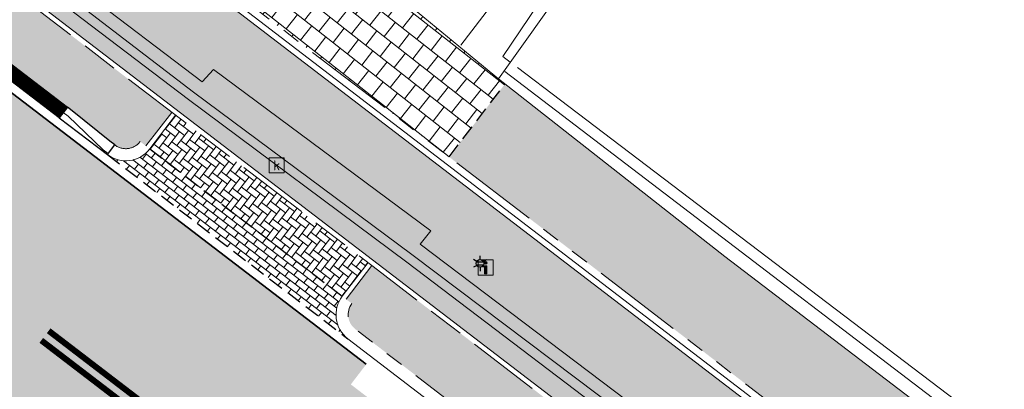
# Model space of a CAD drawing. Header units: metres. Extents: x 187916 to 189411, y 333285 to 334910.
# Tile 200 of 256: x 188870.5 to 188886.76, y 334102.68 to 334108.79. Entities that reach past the tile are written whole.
import ezdxf
from ezdxf.enums import TextEntityAlignment as Align

# ---------------------------------------------------------------- set-up
doc = ezdxf.new("R2010")
doc.units = ezdxf.units.M
for name, pattern in [('DASHED2', [0.375, 0.25, -0.125]), ('VH-OPSLUITBAND_100X200', [16, 8, -2, 4, -2]), ('VH-RWSBAND-SO', [24, 10, -2, 2, -2, 2, -2, 2, -2]), ('VH-TROTTOIRBAND_180-200', [20, 10, -2, 2, -2, 2, -2]), ('VW-1-1_STREEP', [2, 1, -1])]:
    doc.linetypes.add(name, pattern=pattern)
for name, color, linetype, lineweight in [('B-ME-IE-MEUBILAIR_WEGMEUBILAIR-S', 253, 'Continuous', 18), ('B-ME-IE-MEUBILAIR_WEGMEUBILAIR_LICHTMAST-S', 253, 'Continuous', 25), ('B-ME-IE-TERREINAFSCHEIDING_KUNSTMATIG_MUUR-G', 253, 'IE-TERREINAFSCHEIDING-KUNSTMATIG-DICHT', 18), ('B-ME-RI-HWA_KOLK-S', 253, 'Continuous', 25), ('B-ME-VH-KANTOPSLUITING_ACHTERKANTBAND-G', 253, 'Continuous', 18), ('B-ME-VH-VERHARDING_ASFALT-G', 253, 'Continuous', 18), ('B-ME-VH-VERHARDING_BETONSTRAATSTEEN-G', 253, 'Continuous', 18), ('B-ME-VH-VERHARDING_TEGEL-G', 253, 'Continuous', 18), ('B-WE-OG-TERREIN_BEGROEID-GV', 253, 'Continuous', 15), ('B-WE-OG-TERREIN_ERF-GV', 253, 'Continuous', 15), ('N-WE-GR-HAAG-HG01-A', 96, 'Continuous', 35), ('N-WE-VH-GOOT_TEGEL-G', 170, 'Continuous', 35), ('N-WE-VH-KANTOPSLUITING_OPSLUITBAND_80X200-G', 30, 'VH-OPSLUITBAND_100X200', 15), ('N-WE-VH-KANTOPSLUITING_RIJWIELPADBAND_4-12 200-G', 94, 'VH-TROTTOIRBAND_180-200', 15), ('N-WE-VH-KANTOPSLUITING_TROTTOIRBAND_180 200-G', 251, 'VH-TROTTOIRBAND_180-200', 15), ('N-WE-VH-KANTOPSLUITING_TROTTOIRBAND_RWS_110 220-G', 251, 'VH-RWSBAND-SO', 25), ('N-WE-VH-KANTOPSLUITING_TROTTOIRBAND_RWS_110 220_ACHTERKANT-G', 7, 'VH-RWSBAND-SO', 25), ('N-WE-VH-KANTOPSLUITING_VERLOOPBAND-S', 251, 'Continuous', 25), ('N-WE-VH-KANTOPSLUITING_VERLOOPBAND_TBV TEKENING-G', 10, 'Continuous', 25), ('N-WE-VH-KANTOPSLUITING_VOORKANTBAND-G', 7, 'Continuous', 15), ('N-WE-VH-KANTVERHARDING_STREKLAAG_BSS-G', 60, 'Continuous', 18), ('N-WE-VH-VERHARDING_ASFALT_HUB DASSENPLEIN-A', 253, 'Continuous', 18), ('N-WE-VH-VERHARDING_ASFALT_RIJWEG-A', 251, 'Continuous', 18), ('N-WE-VH-VERHARDING_BETONSTRAATSTEEN-GRIJS-A', 250, 'Continuous', 18), ('N-WE-VH-VERHARDING_BETONSTRAATSTEEN-ROOD-A', 11, 'Continuous', 18), ('N-WE-VH-VERHARDING_TEGEL-A', 254, 'Continuous', 5), ('N-WE-VH-VERHARDING_TEGEL_300x300x60-A', 251, 'Continuous', 5), ('N-WE-VW-MARKERING_LANGS_STREEP_11-G', 251, 'VW-1-1_STREEP', 0)]:
    doc.layers.add(name, color=color, linetype=linetype, lineweight=lineweight)
doc.layers.add('N-WE-VH-MATERIAALSCHEIDING-G', color=7, linetype='DASHED2')
doc.styles.add('NLCS-ISO', font='NLCS-ISO.ttf')
doc.linetypes.add('IE-TERREINAFSCHEIDING-KUNSTMATIG-DICHT', pattern='A,8,-1,[82,NLCS.SHX,S=0.75,R=90,X=0,Y=0],-1', length=10)

# ---------------------------------------------------------------- blocks, each defined once
blk = doc.blocks.new('B-SIE-WEG_LICHTMAST-SO')
at = {"ltscale": 0.1}
for p, q in [((-1.096064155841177, 0.6328125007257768), (-2.192125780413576, 1.265625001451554)), ((8.349587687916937e-10, 1.265625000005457), (1.669846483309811e-09, 2.53125000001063)), ((1.096064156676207, 0.6328124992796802), (2.192125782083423, 1.26562499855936)), ((-1.096064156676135, -0.6328124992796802), (-2.192125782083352, -1.26562499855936)), ((-8.349587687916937e-10, -1.265625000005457), (-1.669775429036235e-09, -2.53125000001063)), ((1.096064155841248, -0.6328125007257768), (2.192125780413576, -1.265625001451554))]:
    blk.add_line(p, q, dxfattribs=at)
at = {"flags": 128}
for points in [[(-1.162672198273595, 0.4999999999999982), (1.162672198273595, 0.4999999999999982)], [(-1.162672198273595, -0.4999999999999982), (1.162672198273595, -0.4999999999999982)]]:
    blk.add_lwpolyline(points, dxfattribs=at)
at = {"ltscale": 0.1}
blk.add_circle((0, 0), 1.265625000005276, dxfattribs=at)
at = {"style": 'NLCS-ISO'}
blk.add_attdef('TYPE', text='', height=1.8, dxfattribs=at).set_placement((1.669846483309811e-09, 2.53125000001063), align=Align.BOTTOM_CENTER)
blk = doc.blocks.new('SIE-WEG_VERKEERSBORD_INFORMATIE-SO')
at = {"linetype": 'ByBlock', "lineweight": 18}
h = blk.add_hatch(color=0, dxfattribs=at)
h.dxf.hatch_style = 1
h.paths.add_polyline_path([(0.31640625, 0.4893749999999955), (-0.8226562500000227, 0.4893749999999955), (-0.8226562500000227, 0.1940624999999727), (-0.31640625, 0.1940624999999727), (-0.31640625, -1.620000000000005), (0.31640625, -1.620000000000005)])
h = blk.add_hatch(color=0, dxfattribs=at)
h.dxf.hatch_style = 1
edge = h.paths.add_edge_path()
edge.add_arc((0, 1.246607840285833), 0.3733921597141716, 0, 360)
at = {"color": 0, "linetype": 'ByBlock', "lineweight": 18}
for points in [[(-2, -2), (2, -2), (2, 2), (-2, 2)], [(0.31640625, 0.4893749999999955), (-0.8226562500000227, 0.4893749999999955), (-0.8226562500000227, 0.1940624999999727), (-0.31640625, 0.1940624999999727), (-0.31640625, -1.620000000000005), (0.31640625, -1.620000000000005)]]:
    blk.add_lwpolyline(points, close=True, dxfattribs=at)
blk.add_circle((0, 1.246607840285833), 0.3733921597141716, dxfattribs=at)
blk = doc.blocks.new('SRI-KOLK-SO')
at = {"color": 0, "linetype": 'ByBlock', "lineweight": 18}
blk.add_lwpolyline([(-1.125, -1.125), (1.125, -1.125), (1.125, 1.125), (-1.125, 1.125)], close=True, dxfattribs=at)
at = {"color": 0, "linetype": 'ByBlock', "lineweight": 18, "style": 'NLCS-ISO'}
blk.add_text('k', height=1.5, dxfattribs=at).set_placement((0, 0), align=Align.MIDDLE_CENTER)
blk = doc.blocks.new('DTM')
at = {"layer": 'B-ME-IE-TERREINAFSCHEIDING_KUNSTMATIG_MUUR-G', "ltscale": 0.2, "flags": 128}
blk.add_lwpolyline([(188904.2149999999, 334088.3050000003), (188878.508, 334107.9300000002)], dxfattribs=at)
at = {"layer": 'B-ME-VH-KANTOPSLUITING_ACHTERKANTBAND-G', "ltscale": 0.2, "flags": 128}
blk.add_lwpolyline([(188939.1039999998, 334058.2060000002), (188931.5789999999, 334063.8870000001), (188923.9589999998, 334069.659), (188915.5649999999, 334076.0109999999), (188905.5129999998, 334083.605), (188905.6850000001, 334083.8229999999), (188902.102, 334086.5090000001), (188901.9369999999, 334086.287), (188894.1570000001, 334092.179), (188887.426, 334097.2489999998), (188881.3829999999, 334101.8459999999), (188877.1129999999, 334105.0779999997), (188877.2880000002, 334105.3029999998), (188873.7030000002, 334107.9649999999), (188873.5150000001, 334107.7590000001), (188869.5350000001, 334110.7829999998), (188869.3119999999, 334111.054), (188866.2769999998, 334116.3449999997), (188858.7579999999, 334122.0359999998), (188851.6880000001, 334127.395)], dxfattribs=at)
at = {"layer": 'B-ME-VH-VERHARDING_ASFALT-G', "ltscale": 0.2, "flags": 128}
blk.add_lwpolyline([(188938.9070000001, 334057.8939999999), (188931.3799999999, 334063.6039999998), (188923.7379999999, 334069.3620000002), (188915.3489999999, 334075.7230000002), (188905.3050000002, 334083.2949999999), (188901.7089999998, 334085.9920000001), (188893.9580000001, 334091.8670000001), (188887.1850000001, 334096.9750000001), (188881.1230000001, 334101.5690000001), (188876.892, 334104.7820000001), (188873.2880000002, 334107.4679999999), (188869.213, 334110.5699999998), (188868.986, 334110.8939999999), (188866.034, 334116.0750000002), (188858.6179999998, 334121.747), (188851.5419999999, 334127.102), (188844.1090000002, 334132.7039999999), (188836.719, 334138.2850000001), (188829.5109999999, 334143.662), (188821.6310000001, 334149.1910000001), (188820.4210000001, 334150.0240000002), (188818.1310000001, 334152.1030000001)], dxfattribs=at)
at = {"layer": 'B-ME-VH-VERHARDING_BETONSTRAATSTEEN-G', "ltscale": 0.2, "flags": 128}
blk.add_lwpolyline([(188939.0049999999, 334058.0460000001), (188931.4589999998, 334063.73), (188923.8229999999, 334069.5120000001), (188915.4189999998, 334075.8590000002), (188905.3840000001, 334083.4279999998), (188901.8050000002, 334086.1200000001), (188894.014, 334092.0159999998), (188887.2769999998, 334097.1030000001), (188881.1940000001, 334101.727), (188876.9720000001, 334104.9070000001), (188873.3709999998, 334107.5890000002), (188869.398, 334110.6340000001), (188869.1710000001, 334110.9589999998), (188866.1490000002, 334116.2029999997), (188858.679, 334121.861), (188851.5869999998, 334127.2310000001), (188844.1719999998, 334132.827), (188836.818, 334138.3879999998), (188829.5580000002, 334143.8059999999), (188821.7340000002, 334149.335), (188820.503, 334150.142), (188818.25, 334152.2089999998)], dxfattribs=at)
at = {"layer": 'B-ME-VH-VERHARDING_TEGEL-G', "ltscale": 0.2, "flags": 128}
for points in [[(188876.1579999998, 334109.6680000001), (188878.4040000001, 334107.8119999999), (188879.5729999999, 334109.452)], [(188878.4040000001, 334107.8119999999), (188882.139, 334104.875)], [(188945.0800000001, 334056.7239999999), (188940.175, 334060.472), (188933.007, 334065.944), (188925.721, 334071.628), (188917.256, 334078.027), (188907.178, 334085.729), (188895.74, 334094.455), (188888.829, 334099.774), (188882.139, 334104.875)]]:
    blk.add_lwpolyline(points, dxfattribs=at)
at = {"layer": 'B-WE-OG-TERREIN_BEGROEID-GV', "ltscale": 0.2, "flags": 128}
blk.add_lwpolyline([(188878.7172190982, 334107.9989267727), (188898.455, 334092.996), (188903.575, 334100.082), (188883.462, 334115.577), (188878.479, 334108.18), (188878.6004883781, 334108.0876552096)], dxfattribs=at)
at = {"layer": 'B-WE-OG-TERREIN_ERF-GV', "ltscale": 0.2, "flags": 128}
for points in [[(188877.785, 334108.368), (188884.561, 334117.208), (188893.078, 334128.483), (188899.501, 334123.631), (188896.899, 334120.186), (188910.022, 334110.275), (188913.421, 334114.684), (188914.415, 334116.001), (188917.664, 334113.549), (188926.64, 334125.442), (188934.622, 334119.418), (188930.496, 334113.95), (188933.689, 334111.541), (188929.142, 334105.514), (188953.634, 334086.599)], [(188878.6004883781, 334108.0876552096), (188878.479, 334108.18), (188883.462, 334115.577), (188884.561, 334117.208), (188877.785, 334108.368)]]:
    blk.add_lwpolyline(points, dxfattribs=at)
at = {"layer": 'B-ME-IE-MEUBILAIR_WEGMEUBILAIR-S', "xscale": 0.0625, "yscale": 0.0625, "zscale": 0.0625}
blk.add_blockref('SIE-WEG_VERKEERSBORD_INFORMATIE-SO', (188878.193, 334104.694), dxfattribs=at)
at = {"layer": 'B-ME-IE-MEUBILAIR_WEGMEUBILAIR_LICHTMAST-S', "xscale": 0.05, "yscale": 0.05, "zscale": 0.05}
blk.add_blockref('B-SIE-WEG_LICHTMAST-SO', (188878.1, 334104.762), dxfattribs=at)
at = {"layer": 'B-ME-RI-HWA_KOLK-S', "xscale": 0.11, "yscale": 0.11, "zscale": 0.11}
blk.add_blockref('SRI-KOLK-SO', (188874.743, 334106.382), dxfattribs=at)
blk = doc.blocks.new('SVH-VERLOOPBAND_TROTTOIRBAND RWS 110 220X250 VB_TROTTOIRBAND 180 200X250 HD_L1000-MM')
at = {"linetype": 'Continuous', "lineweight": 0}
blk.add_lwpolyline([(1000, 200.0000000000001), (900, 200.0000000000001), (100, 220), (0, 220), (0, 0), (1000, 1.13686837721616e-13)], close=True, dxfattribs=at)
blk.add_lwpolyline([(0, 110), (100, 110), (900, 20.00000000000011), (1000, 20.00000000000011)], dxfattribs=at)
blk = doc.blocks.new('ontwerp Wilhelmina- & Engelenkampstraat')
at = {"layer": 'N-WE-GR-HAAG-HG01-A', "transparency": 33554610}
h = blk.add_hatch(color=256, dxfattribs=at)
h.dxf.hatch_style = 1
h.paths.add_polyline_path([(188849.8391842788, 334127.7446545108), (188834.213270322, 334138.0675283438), (188833.6730888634, 334137.2498462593), (188834.4407087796, 334136.7427371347), (188849.2054767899, 334126.9887580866, -0.04370225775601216), (188851.9681844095, 334124.7947822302), (188865.5025694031, 334111.9694304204, 0.02620629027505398), (188867.7391240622, 334110.0621415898), (188871.2883725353, 334107.343178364), (188871.3677561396, 334107.2823651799), (188871.9906623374, 334106.779982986), (188872.0700459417, 334106.719169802, 0.4142135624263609), (188872.4906363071, 334106.7748810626), (188872.5858966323, 334106.7019052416), (188873.0115889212, 334107.2575904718), (188868.3350932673, 334110.8401009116, -0.0262062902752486), (188866.1766506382, 334112.680777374), (188852.5609021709, 334125.5832302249, 0.04370225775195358)])
h = blk.add_hatch(color=256, dxfattribs=at)
h.dxf.hatch_style = 1
h.paths.add_polyline_path([(188876.5310800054, 334104.561423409), (188876.4104708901, 334104.6538181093), (188876.3152105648, 334104.7267939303), (188875.8895182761, 334104.1711087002), (188875.9847786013, 334104.0981328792, 0.4142135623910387), (188876.0404898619, 334103.6775425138), (188901.1276988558, 334084.4590518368), (188904.3037191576, 334082.0260065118), (188943.623935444, 334051.9040742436), (188944.536717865, 334051.2048214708, 0.4175950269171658), (188944.9593889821, 334051.2632899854), (188945.0534046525, 334051.1886567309), (188945.4782567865, 334051.7432452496), (188944.2320672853, 334052.6979102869)])
at = {"layer": 'N-WE-VH-VERHARDING_ASFALT_HUB DASSENPLEIN-A', "transparency": 33554610}
h = blk.add_hatch(dxfattribs=at)
h.set_pattern_fill('ANSI31', color=256, scale=0.1)
h.set_pattern_definition([(45, (0, 0), (-0.2245064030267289, 0.2245064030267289), [])])
h.paths.add_polyline_path([(188847.124, 334105.7040000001), (188848.8769999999, 334105.957), (188849.5810000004, 334106.5280000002), (188849.9270000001, 334106.5180000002), (188850.366, 334106.1770000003), (188850.3799999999, 334105.7160000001), (188848.9210000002, 334104.0650000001), (188848.3879999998, 334104.0380000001), (188847.0320000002, 334105.3290000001)], flags=16)
h.paths.add_polyline_path([(188810.9590502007, 334133.3217617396), (188811.5845026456, 334134.3458756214), (188811.8405393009, 334134.1895259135), (188811.215086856, 334133.1654120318)], flags=16)
h.paths.add_polyline_path([(188804.1520741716, 334133.7882821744), (188803.1408678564, 334134.4343857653), (188803.3023926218, 334134.6871895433), (188804.3135989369, 334134.0410859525)], flags=16)
h.paths.add_polyline_path([(188880.608576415, 334079.9220087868), (188880.7276518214, 334079.8307890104), (188882.00472869, 334081.4978446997), (188882.2428795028, 334081.315405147), (188880.9658026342, 334079.6483494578), (188881.0848780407, 334079.5571296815), (188880.3551198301, 334078.6045264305), (188879.8788182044, 334078.9694055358)], flags=16)
h.paths.add_polyline_path([(188848.5442930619, 334110.061672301), (188850.293672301, 334108.2757069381), (188848.5077069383, 334106.526327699), (188846.758327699, 334108.3122930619)], flags=16)
h.paths.add_polyline_path([(188857.8032904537, 334102.1975242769), (188859.5415242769, 334100.4007095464), (188857.7447095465, 334098.6624757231), (188856.0064757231, 334100.4592904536)], flags=16)
edge = h.paths.add_edge_path(flags=17)
edge.add_arc((188846.8483868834, 334100.942711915), 1.79041412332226, 33.81111317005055, 33.81179583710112)
edge.add_arc((188839.2638456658, 334095.0296344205), 11.40365496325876, 37.29305681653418, 43.01437075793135)
edge.add_arc((188839.2638367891, 334095.0296439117), 11.40365497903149, 37.29288487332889, 43.01430546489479, ccw=False)
h.paths.add_polyline_path([(188811.0785719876, 334132.6642826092), (188811.2439339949, 334132.9145932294), (188813.2464189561, 334131.5916971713), (188813.0810569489, 334131.3413865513)], flags=16)
h.paths.add_polyline_path([(188810.5449671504, 334133.151499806), (188810.5079798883, 334132.8537886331), (188804.8514676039, 334133.5565466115), (188804.888454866, 334133.8542577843)], flags=16)
h.paths.add_polyline_path([(188798.1086396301, 334129.5785371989), (188797.9492975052, 334129.8327223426), (188804.0497409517, 334133.6569333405), (188804.2090830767, 334133.4027481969)], flags=16)
h.paths.add_polyline_path([(188797.356678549, 334129.4612247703), (188797.5160206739, 334129.2070396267), (188795.2283543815, 334127.7729605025), (188795.0690122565, 334128.027145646)], flags=16)
edge = h.paths.add_edge_path()
edge.add_line((188794.6477654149, 334127.1734366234), (188792.9845159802, 334124.6767185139))
edge.add_line((188792.9845159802, 334124.6767185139), (188793.5909520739, 334124.269631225))
edge.add_line((188793.5909520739, 334124.269631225), (188794.0819999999, 334124.6850000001))
edge.add_line((188794.0819999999, 334124.6850000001), (188794.5410000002, 334125.2680000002))
edge.add_line((188794.5410000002, 334125.2680000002), (188798.2760028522, 334127.1102356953))
edge.add_line((188798.2760028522, 334127.1102356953), (188797.7235223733, 334129.1600807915))
edge.add_line((188797.7235223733, 334129.1600807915), (188798.0131858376, 334129.2381517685))
edge.add_line((188798.0131858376, 334129.2381517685), (188798.5502502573, 334127.2455042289))
edge.add_line((188798.5502502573, 334127.2455042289), (188809.1225012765, 334132.4601128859))
edge.add_line((188809.1225012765, 334132.4601128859), (188825.601, 334121.574))
edge.add_line((188825.601, 334121.574), (188825.988, 334121.236))
edge.add_line((188825.988, 334121.236), (188826.269, 334120.99))
edge.add_line((188826.269, 334120.99), (188826.499, 334120.773))
edge.add_line((188826.499, 334120.773), (188826.2401125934, 334120.4655433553))
edge.add_line((188826.2401125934, 334120.4655433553), (188828.9315033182, 334118.1076967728))
edge.add_line((188828.9315033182, 334118.1076967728), (188843.6740638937, 334105.5990672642))
edge.add_line((188843.6740638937, 334105.5990672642), (188844.3009362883, 334105.6631398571))
edge.add_line((188844.3009362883, 334105.6631398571), (188845.1299706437, 334105.3589181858))
edge.add_arc((188839.3333187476, 334094.9027799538), 11.95541717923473, 55.104100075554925, 60.99698277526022, ccw=False)
edge.add_arc((188839.3577739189, 334095.02108038), 11.84449325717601, 49.11264812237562, 54.87374459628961, ccw=False)
edge.add_arc((188839.6431643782, 334095.3671214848), 11.3960827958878, 43.07282715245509, 49.05857610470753, ccw=False)
edge.add_arc((188839.2638326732, 334095.0296492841), 11.90365500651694, 37.223727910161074, 43.01248182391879, ccw=False)
edge.add_arc((188846.8483892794, 334100.9427049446), 2.290412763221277, 9.968345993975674, 34.21230126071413, ccw=False)
edge.add_arc((188846.8710212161, 334100.949163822), 2.267005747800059, 5.8182804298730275, 9.906584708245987, ccw=False)
edge.add_line((188849.1263482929, 334101.1789786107), (188852.1810199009, 334098.5798032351))
edge.add_line((188852.1810199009, 334098.5798032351), (188851.857, 334098.199))
edge.add_line((188851.857, 334098.199), (188854.8644047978, 334095.6400432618))
edge.add_arc((188868.9962392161, 334070.5609694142), 28.78660607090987, 116.17290509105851, 119.40087144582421, ccw=False)
edge.add_line((188856.299, 334096.396), (188858.251, 334097.293))
edge.add_line((188858.251, 334097.293), (188870.846, 334086.694))
edge.add_line((188870.846, 334086.694), (188870.647, 334086.446))
edge.add_line((188870.647, 334086.446), (188876.336, 334081.614))
edge.add_line((188876.336, 334081.614), (188885.0768821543, 334074.2096923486))
edge.add_line((188885.0768821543, 334074.2096923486), (188886.7435568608, 334072.7978700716))
edge.add_line((188886.7435568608, 334072.7978700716), (188887.2969999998, 334073.4479999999))
edge.add_line((188887.2969999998, 334073.4479999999), (188889.5490000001, 334076.0989999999))
edge.add_line((188889.5490000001, 334076.0989999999), (188900.3506278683, 334066.8599347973))
edge.add_line((188900.3506278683, 334066.8599347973), (188902.8318678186, 334069.7502722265))
edge.add_line((188902.8318678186, 334069.7502722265), (188898.4615291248, 334073.098245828))
edge.add_line((188898.4615291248, 334073.098245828), (188884.081539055, 334080.6734296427))
edge.add_line((188884.081539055, 334080.6734296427), (188883.2026172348, 334081.3349312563))
edge.add_line((188883.2026172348, 334081.3349312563), (188883.0206960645, 334081.0974571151))
edge.add_line((188883.0206960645, 334081.0974571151), (188881.5917911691, 334082.1920944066))
edge.add_line((188881.5917911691, 334082.1920944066), (188881.7742307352, 334082.4302452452))
edge.add_line((188881.7742307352, 334082.4302452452), (188881.6948471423, 334082.4910584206))
edge.add_line((188881.6948471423, 334082.4910584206), (188880.901011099, 334083.0991902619))
edge.add_line((188880.901011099, 334083.0991902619), (188868.0362414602, 334092.9544697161))
edge.add_line((188868.0362414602, 334092.9544697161), (188850.9670090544, 334110.5989590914))
edge.add_arc((188843.8659972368, 334103.7294590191), 9.880000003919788, 44.05061231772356, 56.55024046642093)
edge.add_line((188849.3119082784, 334111.973029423), (188845.5263223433, 334114.4738832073))
edge.add_line((188845.5263223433, 334114.4738832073), (188845.2507195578, 334114.0566984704))
edge.add_line((188845.2507195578, 334114.0566984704), (188843.9974023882, 334112.1595304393))
edge.add_line((188843.9974023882, 334112.1595304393), (188837.7396313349, 334116.29357222))
edge.add_line((188837.7396313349, 334116.29357222), (188829.4325550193, 334122.1095582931))
edge.add_line((188829.4325550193, 334122.1095582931), (188827.3466313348, 334123.48757222))
edge.add_line((188827.3466313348, 334123.48757222), (188828.7246452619, 334125.5734959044))
edge.add_line((188828.7246452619, 334125.5734959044), (188820.8064990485, 334130.8044234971))
edge.add_line((188820.8064990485, 334130.8044234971), (188819.4284851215, 334128.7184998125))
edge.add_line((188819.4284851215, 334128.7184998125), (188817.342561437, 334130.0965137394))
edge.add_line((188817.342561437, 334130.0965137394), (188818.717745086, 334132.1781531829))
edge.add_arc((188805.4283225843, 334111.1447119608), 24.88000000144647, 57.7143403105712, 69.55735004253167)
edge.add_line((188814.1181513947, 334134.4578257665), (188813.1766455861, 334134.78742523))
edge.add_arc((188805.4283200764, 334111.1447042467), 24.88000811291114, 71.8547042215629, 72.06934258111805)
edge.add_line((188813.0880223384, 334134.8162856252), (188812.9231048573, 334134.2357083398))
edge.add_line((188812.9231048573, 334134.2357083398), (188811.1916061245, 334134.7275539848))
edge.add_line((188811.1916061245, 334134.7275539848), (188811.3565236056, 334135.3081312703))
edge.add_arc((188805.4283238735, 334111.1447172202), 24.87999458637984, 76.21544020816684, 76.43007868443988)
edge.add_line((188811.2659624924, 334135.3301695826), (188810.2906034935, 334135.5449706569))
edge.add_arc((188805.4283232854, 334111.1447155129), 24.87999638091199, 78.73019697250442, 79.14215752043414)
edge.add_arc((188805.42832257, 334111.1447118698), 24.88000009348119, 79.14215748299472, 81.43460024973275)
edge.add_arc((188805.4283225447, 334111.1447116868), 24.8800002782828, 81.4346002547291, 82.42669405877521)
edge.add_arc((188806.7836234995, 334121.0525640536), 14.88000000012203, 82.57177266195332, 100.4639872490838)
edge.add_line((188804.0811554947, 334135.6850985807), (188803.106569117, 334135.471082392))
edge.add_arc((188806.7836247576, 334121.052559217), 14.8800049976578, 104.3067914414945, 104.624815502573)
edge.add_line((188803.0265951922, 334135.4504506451), (188803.214744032, 334134.8751863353))
edge.add_line((188803.214744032, 334134.8751863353), (188801.5039241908, 334134.315636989))
edge.add_line((188801.5039241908, 334134.315636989), (188801.3155926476, 334134.8914599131))
edge.add_arc((188806.7836228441, 334121.0525656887), 14.87999823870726, 111.5599898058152, 111.9154302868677)
edge.add_line((188801.229847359, 334134.8572723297), (188800.3171519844, 334134.4540246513))
edge.add_arc((188806.7836238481, 334121.052563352), 14.88000078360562, 115.7582344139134, 116.2133632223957)
edge.add_arc((188806.7836234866, 334121.0525640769), 14.8799999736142, 116.2133632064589, 120.0359169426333)
edge.add_arc((188806.7836234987, 334121.0525640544), 14.87999999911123, 120.0359169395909, 146.1274017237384)
edge.add_line((188794.4290729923, 334129.3459036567), (188792.5431470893, 334126.5364483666))
edge.add_arc((188779.9893296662, 334134.9635514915), 15.11999996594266, 323.55147588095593, 326.1274017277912, ccw=False)
edge.add_arc((188779.9893297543, 334134.9635514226), 15.11999985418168, 321.2023202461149, 323.5514758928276, ccw=False)
edge.add_line((188791.7733033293, 334125.4897790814), (188792.7354307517, 334124.8439239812))
edge.add_line((188792.7354307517, 334124.8439239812), (188794.398093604, 334127.3397615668))
edge.add_line((188794.398093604, 334127.3397615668), (188794.6477654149, 334127.1734366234))
at = {"layer": 'N-WE-VH-VERHARDING_ASFALT_RIJWEG-A', "transparency": 33554610}
h = blk.add_hatch(color=256, dxfattribs=at)
h.dxf.hatch_style = 1
edge = h.paths.add_edge_path(flags=16)
edge.add_arc((188843.2202829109, 334124.6265817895), 0.5000000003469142, 68.86366228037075, 236.5502401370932)
edge.add_line((188842.9446801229, 334124.2093970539), (188847.2596446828, 334121.3588223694))
edge.add_arc((188764.52368857, 333996.1199642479), 150.1000000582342, 53.138037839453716, 56.550240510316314, ccw=False)
edge.add_arc((188854.8670012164, 334116.6124780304), 0.5000000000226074, 233.1380378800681, 405.2541734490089)
edge.add_line((188855.2189827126, 334116.9675963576), (188849.6333451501, 334122.5038948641))
edge.add_arc((188848.2254191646, 334121.0834215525), 2.000000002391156, 45.25417348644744, 68.86366190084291)
edge.add_line((188848.9465960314, 334122.9488716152), (188843.4005771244, 334125.0929443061))
edge = h.paths.add_edge_path()
edge.add_line((188813.0185392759, 334140.2053137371), (188813.0105729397, 334140.209319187))
edge.add_line((188813.0105729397, 334140.209319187), (188850.7365500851, 334115.2865848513))
edge.add_arc((188823.0935907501, 334073.442955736), 50.14999998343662, 53.70449889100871, 56.55024050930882, ccw=False)
edge.add_arc((188844.432152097, 334101.8879698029), 14.59712508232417, 51.12888847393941, 55.118945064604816, ccw=False)
edge.add_line((188853.5928784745, 334113.2527026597), (188950.9588811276, 334038.6637910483))
edge.add_arc((188941.7456837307, 334026.6371749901), 15.15000000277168, 40.65152212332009, 52.54545483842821, ccw=False)
edge.add_line((188953.2397736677, 334036.5067442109), (188961.6247993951, 334026.741552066))
edge.add_arc((188972.8912835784, 334036.415684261), 14.84999998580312, 220.6515221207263, 230.026866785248)
edge.add_arc((188742.2273900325, 333761.2592333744), 344.2000024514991, 49.060789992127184, 50.026866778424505, ccw=False)
edge.add_line((188967.767169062, 334021.2697134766), (188981.7537264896, 334009.2102175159))
edge.add_line((188981.7537264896, 334009.2102175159), (188990.3623937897, 334001.7876695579))
edge.add_arc((188830.8334411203, 333816.7660723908), 244.2999757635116, 45.63147792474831, 49.231496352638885, ccw=False)
edge.add_line((189001.6652582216, 333991.4056109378), (189005.3166251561, 333987.8338559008))
edge.add_line((189005.3166251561, 333987.8338559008), (189009.3616308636, 333991.9690219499))
edge.add_arc((189010.0094888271, 333991.9162956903), 0.6499999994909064, 135.63089128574, 175.3472076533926, ccw=False)
edge.add_line((189009.5448364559, 333992.3708264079), (189010.1315084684, 333992.9705626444))
edge.add_arc((189010.5961608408, 333992.5160319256), 0.6500000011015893, 110.0016349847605, 135.6308912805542, ccw=False)
edge.add_line((189010.3738303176, 333993.126825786), (189012.7423269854, 333996.2283355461))
edge.add_line((189012.7423269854, 333996.2283355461), (189006.7711925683, 334000.7882476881))
edge.add_line((189006.7711925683, 334000.7882476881), (189004.0161101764, 334002.9017076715))
edge.add_line((189004.0161101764, 334002.9017076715), (188999.2558699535, 334006.5545254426))
edge.add_line((188999.2558699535, 334006.5545254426), (188998.8588697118, 334006.8610537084))
edge.add_line((188998.8588697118, 334006.8610537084), (188991.767266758, 334012.3365586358))
edge.add_arc((189144.6444510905, 334210.3355206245), 250.1499998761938, 228.1364962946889, 232.3278733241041, ccw=False)
edge.add_arc((188742.2273912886, 333761.2592353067), 352.8500001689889, 48.13649629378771, 52.54545484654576)
edge.add_line((188956.8067115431, 334041.3642833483), (188954.6511510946, 334043.0155877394))
edge.add_line((188954.6511510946, 334043.0155877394), (188891.8217000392, 334091.1471762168))
edge.add_line((188891.8217000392, 334091.1471762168), (188891.5662846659, 334090.8137650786))
edge.add_line((188891.5662846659, 334090.8137650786), (188875.9674064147, 334102.7635557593))
edge.add_line((188875.9674064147, 334102.7635557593), (188876.222821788, 334103.0969668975))
edge.add_line((188876.222821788, 334103.0969668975), (188867.5141152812, 334109.7684222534))
edge.add_arc((188884.8033035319, 334132.3371809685), 28.4300000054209, 226.5407898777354, 232.5454548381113, ccw=False)
edge.add_line((188865.2480693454, 334111.7008606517), (188851.7136843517, 334124.5262124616))
edge.add_arc((188838.0601001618, 334110.1178073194), 19.84999999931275, 46.54078987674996, 56.5502405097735)
edge.add_line((188849.0015307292, 334126.680041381), (188818.5871468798, 334146.772552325))
edge.add_arc((188824.1818834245, 334155.2414024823), 10.14999999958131, 230.746516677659, 236.55024045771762, ccw=False)
edge.add_line((188817.7594464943, 334147.3817075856), (188813.0185392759, 334140.2053137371))
edge = h.paths.add_edge_path()
edge.add_arc((188804.4060072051, 334144.8922067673), 15.00000001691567, 49.44930201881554, 57.10513435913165)
edge.add_line((188812.5524953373, 334157.4872348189), (188809.1197533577, 334159.7075388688))
edge.add_line((188809.1197533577, 334159.7075388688), (188808.8358097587, 334159.2796429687))
edge.add_arc((188807.8775894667, 334159.9154997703), 1.150000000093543, 146.4325029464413, 326.4325029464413, ccw=False)
edge.add_line((188806.9193691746, 334160.5513565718), (188807.1883826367, 334160.9567531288))
edge.add_line((188807.1883826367, 334160.9567531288), (188802.8966842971, 334163.732631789))
edge.add_arc((188799.7691371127, 334173.3887670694), 10.14999999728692, 238.0087583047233, 287.9467359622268, ccw=False)
edge.add_line((188794.391772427, 334164.7802568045), (188787.6683002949, 334154.8824230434))
edge.add_arc((188776.9360168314, 334149.1867587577), 12.14999999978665, 6.552444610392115, 27.95506492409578, ccw=False)
edge.add_arc((188778.9149951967, 334149.4490587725), 10.1540764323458, -2.101472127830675, 6.356304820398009, ccw=False)
edge.add_line((188789.0622425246, 334149.0767150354), (188793.7916961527, 334146.0152720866))
edge.add_line((188793.7916961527, 334146.0152720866), (188794.0757942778, 334146.443065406))
edge.add_arc((188795.0337848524, 334145.8068625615), 1.15000000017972, -33.58819080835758, 146.4118091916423, ccw=False)
edge.add_line((188795.991775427, 334145.170659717), (188795.7226155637, 334144.7653603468))
edge.add_line((188795.7226155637, 334144.7653603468), (188801.9201273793, 334140.7536223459))
edge.add_arc((188806.91186024, 334129.6763888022), 12.14999999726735, 71.61773031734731, 114.25775215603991, ccw=False)
edge.add_line((188810.743428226, 334141.2064185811), (188816.0248838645, 334149.2010499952))
edge.add_arc((188824.1818834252, 334155.2414024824), 10.15000000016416, 183.1724790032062, 216.5203757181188, ccw=False)
edge.add_arc((188822.7365122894, 334155.1739654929), 8.703121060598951, 180.8378362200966, 183.2557978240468, ccw=False)
edge.add_arc((188833.7517650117, 334153.715293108), 19.7623436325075, 172.5149848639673, 176.1369932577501, ccw=False)
edge = h.paths.add_edge_path()
edge.add_line((188786.2209732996, 334157.0233449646), (188792.4021116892, 334166.1227922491))
edge.add_line((188792.4021116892, 334166.1227922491), (188791.5485077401, 334166.7026345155))
edge.add_line((188791.5485077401, 334166.7026345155), (188788.5394280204, 334169.4236699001))
edge.add_line((188788.5394280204, 334169.4236699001), (188787.1852216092, 334167.4301002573))
edge.add_line((188787.1852216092, 334167.4301002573), (188780.1013007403, 334172.2421172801))
edge.add_arc((188618.4537611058, 333934.267257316), 287.6837865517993, 55.81317921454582, 60.58230996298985)
edge.add_arc((188735.7243300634, 334140.9898543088), 50.01920379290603, 61.28503171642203, 77.31862338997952)
edge.add_arc((188760.1973562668, 334256.6585423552), 68.2172590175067, 252.5019390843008, 258.5925344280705, ccw=False)
edge.add_arc((188746.5917393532, 334218.9896416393), 28.24878716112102, 246.6552150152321, 255.85047768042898, ccw=False)
edge.add_arc((188739.6991429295, 334207.5799419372), 15.14999999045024, 247.5582666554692, 253.5058051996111, ccw=False)
edge.add_line((188733.9157258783, 334193.5772783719), (188632.7612944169, 334235.3563367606))
edge.add_arc((188642.362146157, 334258.6016835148), 25.14999999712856, 236.2483398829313, 247.5582723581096, ccw=False)
edge.add_line((188628.3889489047, 334237.6906276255), (188623.9088227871, 334240.6843399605))
edge.add_arc((188610.1023038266, 334220.0227201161), 24.85000000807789, 56.24833988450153, 66.54108532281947)
edge.add_line((188619.9948742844, 334242.8187625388), (188616.8650908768, 334235.2408720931))
edge.add_arc((188612.7752758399, 334225.9513130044), 10.14999975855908, 36.3971108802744, 66.23805833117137, ccw=False)
edge.add_line((188620.9452513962, 334231.9741025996), (188631.6761182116, 334226.2780943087))
edge.add_arc((188635.7212357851, 334214.8212394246), 12.15000000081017, 67.55827235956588, 109.4468017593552, ccw=False)
edge.add_line((188640.3594206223, 334226.051098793), (188725.7324548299, 334190.7901128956))
edge.add_line((188725.7324548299, 334190.7901128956), (188736.3228047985, 334186.3562589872))
edge.add_arc((188702.9288175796, 334091.9793464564), 100.1107386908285, 61.585566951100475, 70.51436696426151, ccw=False)
edge.add_line((188750.5660902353, 334180.0296176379), (188754.2367218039, 334177.9780331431))
edge.add_arc((188618.5090913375, 333934.3570586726), 278.8784123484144, 55.81223272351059, 60.876674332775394, ccw=False)
edge.add_line((188775.2127626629, 334165.0454378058), (188783.7631842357, 334159.2372455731))
edge.add_arc((188776.9360168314, 334149.1867587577), 12.14999999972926, 40.16466472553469, 55.81223272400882, ccw=False)
at = {"layer": 'N-WE-VH-VERHARDING_BETONSTRAATSTEEN-GRIJS-A', "transparency": 33554610}
h = blk.add_hatch(dxfattribs=at)
h.set_pattern_fill('AVH-BSS_KEIFORMAAT_ELLEBOOG', color=256, angle=322.5500000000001, pattern_type=2)
h.set_pattern_definition([(322.5500000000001, (188874.2377074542, 334105.4365069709), (0.1472050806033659, 0.01951061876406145), [0.315, -0.105]), (232.55, (188874.3654019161, 334105.6032226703), (0.1472050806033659, 0.01951061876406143), [0.315, -0.105])])
h.paths.add_polyline_path([(188875.8260113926, 334104.2197592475), (188876.2517036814, 334104.7754444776), (188873.0750958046, 334107.2089399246), (188872.6494035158, 334106.6532546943)])
h = blk.add_hatch(dxfattribs=at)
h.set_pattern_fill('AVH-BSS_KEIFORMAAT_HALFST', color=256, angle=232.55, pattern_type=2)
h.set_pattern_definition([(232.55, (188874.2377074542, 334105.4365069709), (0.01951061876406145, -0.1472050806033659), [0.105, -0.105]), (322.5500000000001, (188874.2377074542, 334105.4365069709), (0.06384723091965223, 0.08335784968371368), [])])
edge = h.paths.add_edge_path()
edge.add_line((188875.8260113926, 334104.2197592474), (188872.6494035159, 334106.6532546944))
edge.add_arc((188872.2524854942, 334106.9573206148), 0.4999999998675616, 232.5454548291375, 322.5454548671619, ccw=False)
edge.add_line((188871.9484195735, 334106.5604025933), (188875.9188634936, 334103.5187753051))
edge.add_arc((188876.2229294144, 334103.9156933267), 0.5000000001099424, 142.5454548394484, 232.5454548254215, ccw=False)
at = {"layer": 'N-WE-VH-VERHARDING_BETONSTRAATSTEEN-ROOD-A', "transparency": 33554610}
h = blk.add_hatch(color=11, dxfattribs=at)
h.dxf.hatch_style = 1
h.paths.add_polyline_path([(188869.5391943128, 334112.4118962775, -0.02620629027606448), (188867.538569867, 334114.1179885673), (188853.9228214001, 334127.0204414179, 0.04370225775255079), (188850.9305713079, 334129.3967060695), (188826.6630971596, 334145.4284130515, -0.05105103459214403), (188822.7067715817, 334148.6660172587), (188822.0136661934, 334149.3909158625, -0.0200226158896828), (188820.7145883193, 334150.9239998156), (188820.1125301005, 334151.7276482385), (188819.5628727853, 334152.5668123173), (188819.0124277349, 334153.4073864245, 0.07020777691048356), (188816.0095224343, 334157.1791280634, -0.1686779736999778), (188815.0708171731, 334158.9832733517), (188815.0851893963, 334159.7321906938, 0.05995219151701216), (188814.1906564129, 334155.1319891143, -0.614293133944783), (188815.0914211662, 334155.419406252, -0.004973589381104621), (188815.2987230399, 334155.2047594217, -0.2653390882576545), (188816.4739168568, 334150.3883250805, -0.6630616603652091), (188815.5045729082, 334150.2710622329, 0.06423418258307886), (188817.0500100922, 334148.2316676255, 0.02685832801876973), (188817.8425597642, 334147.5075175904), (188819.2767483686, 334149.678473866, 0.08029190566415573), (188825.6158065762, 334143.8431110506), (188842.2102962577, 334132.8803716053), (188849.8832807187, 334127.8114040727, -0.0437022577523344), (188852.6159292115, 334125.6412993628), (188866.2316776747, 334112.7388465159, 0.02620629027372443), (188868.383743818, 334110.9036077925), (188944.2779624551, 334052.763527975, 0.0009658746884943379), (188957.6763401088, 334042.4994688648, -0.009277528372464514), (188967.9621741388, 334034.3125750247, -0.003941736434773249), (188972.2391330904, 334030.719653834, 0.01791285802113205), (188977.9691012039, 334026.172978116), (188982.6371441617, 334022.7340118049), (189001.1071614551, 334008.4731075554), (189008.3818376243, 334002.8926076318), (189014.7463151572, 333998.0323153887), (189023.1492643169, 333991.6987492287, 0.04135942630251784), (189025.5236610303, 333990.1994726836), (189026.4236363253, 333989.7635317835, -0.5205333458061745), (189026.5869604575, 333988.9107620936), (189025.4586989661, 333987.7487147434, -0.3449410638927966), (189024.8112012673, 333987.6602222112, 0.016286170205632), (189027.1024584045, 333986.4205983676, 0.0307634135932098), (189028.2338991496, 333985.939765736, -0.5474886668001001), (189028.0315065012, 333986.8095316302), (189028.4109391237, 333987.1983381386, -0.4330998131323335), (189031.3280389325, 333987.1476770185), (189032.1379230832, 333986.2535649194, -0.643984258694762), (189031.7547922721, 333985.3678457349, 0.09389749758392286), (189035.3989444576, 333986.1274898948), (189034.2459540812, 333987.4575392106), (189033.5678682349, 333988.2397552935, 0.03136002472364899), (189034.5664557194, 333988.3286325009, 0.07386245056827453), (189036.8129803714, 333989.0209203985), (189037.6863054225, 333989.5080600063), (189038.0890000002, 333989.764), (189039.0210000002, 333990.3730000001), (189040.022664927, 333991.1545091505), (189038.8885358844, 333992.6081290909, -0.08053422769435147), (189036.0321564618, 333990.939552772), (189035.0795804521, 333990.627147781, -0.05017195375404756), (189033.0858050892, 333990.2913392), (189032.0786720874, 333990.2745015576, -0.04044432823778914), (189030.4580299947, 333990.4600773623, -0.04254247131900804), (189028.0046017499, 333991.1638956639), (189027.081067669, 333991.5517503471, -0.0335496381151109), (189025.3106536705, 333992.5144600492), (189024.480357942, 333993.0807405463, -0.003824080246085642), (189024.2958604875, 333993.2180032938, -0.005670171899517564), (189024.0565874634, 333993.3941318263), (189015.8947154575, 333999.5459905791), (189009.5366397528, 334004.4013940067), (189002.2659711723, 334009.9788196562), (188983.781345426, 334024.2510032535), (188979.0960425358, 334027.7026850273, -0.01791285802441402), (188973.4726836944, 334032.1647672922, 0.01321974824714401), (188958.8317906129, 334044.0077573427), (188955.6003083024, 334046.4832902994), (188949.8878724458, 334050.8594006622, 0.002705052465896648), (188945.4293292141, 334054.2749448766)])
at = {"layer": 'N-WE-VH-VERHARDING_TEGEL-A', "transparency": 33554610}
h = blk.add_hatch(color=256, dxfattribs=at)
h.dxf.hatch_style = 1
edge = h.paths.add_edge_path()
edge.add_arc((188631.9974920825, 333640.5131596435), 519.2944950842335, 52.67231455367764, 52.85536458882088)
edge.add_line((188945.5626458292, 334054.4499506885), (188877.5895937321, 334106.5218837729))
edge.add_line((188877.5895937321, 334106.5218837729), (188878.5125311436, 334107.7266570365))
edge.add_line((188878.5125311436, 334107.7266570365), (188882.139, 334104.875))
edge.add_line((188882.139, 334104.875), (188888.829, 334099.774))
edge.add_line((188888.829, 334099.774), (188895.74, 334094.455))
edge.add_line((188895.74, 334094.455), (188907.178, 334085.729))
edge.add_line((188907.178, 334085.729), (188917.256, 334078.027))
edge.add_line((188917.256, 334078.027), (188925.721, 334071.628))
edge.add_line((188925.721, 334071.628), (188933.007, 334065.944))
edge.add_line((188933.007, 334065.944), (188940.175, 334060.472))
edge.add_line((188940.175, 334060.472), (188945.0800000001, 334056.7239999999))
edge.add_line((188945.0800000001, 334056.7239999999), (188947.0290000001, 334055.3420000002))
edge.add_line((188947.0290000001, 334055.3420000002), (188947.8533481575, 334054.7120638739))
edge.add_line((188947.8533481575, 334054.7120638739), (188946.8834992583, 334053.4460538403))
at = {"layer": 'N-WE-VH-VERHARDING_TEGEL_300x300x60-A', "transparency": 33554610}
h = blk.add_hatch(dxfattribs=at)
h.set_pattern_fill('AVH-TEGEL_300X300_HALFST', color=256, angle=231.82, pattern_type=2)
h.set_pattern_definition([(231.82, (188877.6116917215, 334106.5049552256), (-0.06752930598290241, -0.3285419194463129), [0.3, -0.3]), (321.82, (188877.6116917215, 334106.5049552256), (0.1854402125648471, 0.2358218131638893), [])])
h.paths.add_polyline_path([(188878.5125311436, 334107.7266570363), (188878.4040000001, 334107.8119999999), (188876.1579999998, 334109.6680000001), (188875.386250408, 334110.2258479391), (188874.4129858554, 334108.9553792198), (188877.5895937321, 334106.5218837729)])
at = {"layer": 'N-WE-VH-GOOT_TEGEL-G'}
blk.add_lwpolyline([(188876.222821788, 334103.0969668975), (188867.5141152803, 334109.7684222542, -0.02620629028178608), (188865.248069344, 334111.700860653), (188851.7136843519, 334124.5262124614, 0.04370225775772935), (188849.0015307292, 334126.680041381), (188824.6789136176, 334142.7481771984), (188818.5871468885, 334146.772552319, -0.02571037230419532), (188817.7474699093, 334147.3915093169, -0.02685832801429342), (188816.9430319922, 334148.1265216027, -0.06423117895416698), (188815.3744736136, 334150.1964017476, -0.005383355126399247), (188815.2678887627, 334150.3872085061, -0.111289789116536), (188814.0474111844, 334154.6801784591, -0.01053620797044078), (188814.0343218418, 334155.0466956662, -0.01580541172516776), (188814.1578169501, 334156.2896717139, -0.01580541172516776)], format="xyb", dxfattribs=at)
at = {"layer": 'N-WE-VH-KANTOPSLUITING_OPSLUITBAND_80X200-G', "ltscale": 0.15, "flags": 128}
blk.add_lwpolyline([(189025.4866912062, 333990.1285503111, -0.04136484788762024), (189023.1012100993, 333991.6347898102), (189014.6979614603, 333997.9685816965), (189008.3332143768, 334002.8290797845), (189001.0583694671, 334008.4097091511), (188982.5889672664, 334022.6701384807), (188977.9216510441, 334026.1085694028, -0.01791285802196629), (188972.1871941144, 334030.6588069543, 0.01321974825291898), (188957.6276895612, 334042.4359619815), (188954.3962072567, 334044.9114949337), (188944.2320672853, 334052.6979102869), (188876.5310800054, 334104.561423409), (188876.4104708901, 334104.6538181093), (188868.335093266, 334110.8401009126, -0.02620629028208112), (188866.1766506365, 334112.6807773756), (188852.5609021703, 334125.5832302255, 0.04370225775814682), (188849.8391842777, 334127.7446545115), (188825.5717101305, 334143.7763614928, -0.07926277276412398), (188819.2825308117, 334149.5420904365), (188818.0312329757, 334147.6479791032)], format="xyb", dxfattribs=at)
for points in [[(188872.5858966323, 334106.7019052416), (188873.0115889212, 334107.2575904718)], [(188875.8895182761, 334104.1711087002), (188876.3152105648, 334104.7267939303)]]:
    blk.add_lwpolyline(points, dxfattribs=at)
at = {"layer": 'N-WE-VH-KANTOPSLUITING_RIJWIELPADBAND_4-12 200-G', "ltscale": 0.15, "flags": 128}
blk.add_lwpolyline([(188823.2371218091, 334148.4528235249, 0.04576076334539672), (188826.784362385, 334145.6119743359), (188851.0518365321, 334129.5802673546, -0.04370225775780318), (188854.0741457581, 334127.1801315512), (188867.6898942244, 334114.2776787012, 0.02620629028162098), (188869.6729833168, 334112.5865402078), (188945.5626458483, 334054.449950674, -0.002704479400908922), (188950.0221338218, 334051.0336827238), (188955.7340973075, 334046.657934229), (188958.9655796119, 334044.1824012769, -0.01321974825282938), (188973.6155158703, 334032.3320962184, 0.01791285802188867), (188979.2265304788, 334027.8798089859), (188983.9138318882, 334024.426654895), (189002.4001491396, 334010.153165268), (189009.6703536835, 334004.5760955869), (189016.0276881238, 333999.7212582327), (189024.1890066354, 333993.569816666, 0.005721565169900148), (189024.4264114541, 333993.3951009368, 0.003801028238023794), (189024.6070828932, 333993.2606215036)], format="xyb", dxfattribs=at)
at = {"layer": 'N-WE-VH-KANTOPSLUITING_TROTTOIRBAND_180 200-G', "ltscale": 0.15, "flags": 128}
for points in [[(188872.0700459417, 334106.7191698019, 0.4142135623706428), (188872.4906363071, 334106.7748810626, 0.4142135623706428)], [(188944.9593889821, 334051.2632899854, -0.4175900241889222), (188944.536721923, 334051.2048183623), (188943.623935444, 334051.9040742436), (188904.3037191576, 334082.0260065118), (188901.1276988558, 334084.4590518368), (188876.0404898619, 334103.6775425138, -0.4142135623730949), (188875.9847786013, 334104.0981328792)]]:
    blk.add_lwpolyline(points, format="xyb", dxfattribs=at)
at = {"layer": 'N-WE-VH-KANTOPSLUITING_TROTTOIRBAND_RWS_110 220-G', "ltscale": 0.15, "const_width": 0.22, "flags": 128}
blk.add_lwpolyline([(188834.3800761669, 334136.6509564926), (188849.1448441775, 334126.8969774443, -0.04370225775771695), (188851.8925222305, 334124.7149371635), (188865.4269072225, 334111.8895853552, 0.0262062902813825), (188867.672229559, 334109.9748196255), (188871.2214780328, 334107.2558563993)], format="xyb", dxfattribs=at)
at = {"layer": 'N-WE-VH-KANTOPSLUITING_TROTTOIRBAND_RWS_110 220_ACHTERKANT-G', "linetype": 'Continuous', "ltscale": 0.2, "flags": 128}
blk.add_lwpolyline([(188834.4407087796, 334136.7427371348), (188849.2054767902, 334126.9887580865, -0.04370225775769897), (188851.9681844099, 334124.7947822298), (188865.5025694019, 334111.9694304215, 0.02620629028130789), (188867.7391240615, 334110.0621415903), (188871.2883725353, 334107.343178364)], format="xyb", dxfattribs=at)
at = {"layer": 'N-WE-VH-KANTOPSLUITING_VERLOOPBAND_TBV TEKENING-G', "flags": 128}
blk.add_lwpolyline([(188872.0700459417, 334106.7191698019), (188871.9906623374, 334106.779982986), (188871.3677561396, 334107.2823651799), (188871.2883725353, 334107.343178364), (188871.1545835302, 334107.1685344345), (188871.9484195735, 334106.5604025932)], close=True, dxfattribs=at)
at = {"layer": 'N-WE-VH-KANTOPSLUITING_VOORKANTBAND-G', "ltscale": 0.2, "flags": 128}
for points in [[(188817.9644834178, 334147.6920755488), (188819.2767483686, 334149.678473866, 0.08029190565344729), (188825.6158065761, 334143.8431110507), (188849.8832807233, 334127.8114040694, -0.04370225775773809), (188852.6159292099, 334125.6412993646), (188866.2316776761, 334112.7388465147, 0.02620629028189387), (188868.3837438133, 334110.903607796), (188944.2807178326, 334052.7614171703), (188954.444857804, 334044.9750018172), (188957.6763401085, 334042.499468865, -0.01321974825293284), (188972.2391330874, 334030.7196538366, 0.01791285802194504), (188977.9691012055, 334026.1729781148), (188982.6371441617, 334022.7340118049), (189001.1071614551, 334008.4731075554), (189008.3818376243, 334002.8926076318), (189014.7463151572, 333998.0323153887), (189023.1493625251, 333991.6986752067, 0.0413648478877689), (189025.5236704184, 333990.1994906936)], [(188875.8260113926, 334104.2197592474, 0.4142135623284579), (188875.9188634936, 334103.5187753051), (188943.5023090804, 334051.7453070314), (188944.4150874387, 334051.0460573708, 0.4142135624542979), (188945.116071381, 334051.1389094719, 0.4142135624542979)]]:
    blk.add_lwpolyline(points, format="xyb", dxfattribs=at)
at = {"layer": 'N-WE-VH-KANTOPSLUITING_VOORKANTBAND-G', "flags": 128}
for points in [[(188823.1538682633, 334148.3664010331, 0.04576076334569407), (188826.7182177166, 334145.511849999), (188850.9856918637, 334129.4801430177, -0.04370225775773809), (188853.9916051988, 334127.0930278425), (188867.6073536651, 334114.1905749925, 0.02620629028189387), (188869.6000074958, 334112.4912798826), (188945.4899276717, 334054.3544929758, -0.002704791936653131), (188949.9489003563, 334050.9386197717), (188955.6611214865, 334046.5626739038), (188958.8926037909, 334044.0871409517, -0.0132197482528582), (188973.5376074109, 334032.2408258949, 0.01791285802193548), (188979.155355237, 334027.7831959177), (188983.8415665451, 334024.3308449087), (189002.3269611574, 334010.0580676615), (189009.5974188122, 334004.4808038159), (189015.9551575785, 333999.6256576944), (189024.1167779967, 333993.4739885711, 0.005693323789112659), (189024.3552020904, 333993.2985019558, 0.003844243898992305), (189024.5394331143, 333993.1614258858)], [(188834.3194435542, 334136.5591758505), (188849.0842115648, 334126.8051968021, -0.04370225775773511), (188851.8168600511, 334124.6350920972), (188865.3512450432, 334111.8097402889, 0.02620629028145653), (188867.6053350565, 334109.8874976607), (188871.1545835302, 334107.1685344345)], [(188871.9484195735, 334106.5604025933, 0.4142135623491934), (188872.6494035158, 334106.6532546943)]]:
    blk.add_lwpolyline(points, format="xyb", dxfattribs=at)
at = {"layer": 'N-WE-VH-KANTOPSLUITING_VOORKANTBAND-G', "ltscale": 0.2, "flags": 128}
for points in [[(188872.6494035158, 334106.6532546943), (188873.0750958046, 334107.2089399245)], [(188875.8260113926, 334104.2197592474), (188876.2517036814, 334104.7754444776)]]:
    blk.add_lwpolyline(points, dxfattribs=at)
at = {"layer": 'N-WE-VH-KANTVERHARDING_STREKLAAG_BSS-G', "flags": 128}
blk.add_lwpolyline([(188823.0844903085, 334148.2943822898, 0.04576076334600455), (188826.6630971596, 334145.4284130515), (188850.9305713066, 334129.3967060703, -0.04370225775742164), (188853.9228213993, 334127.0204414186), (188867.5385698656, 334114.1179885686, 0.02620629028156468), (188869.5391943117, 334112.4118962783), (188945.4293292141, 334054.2749448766, -0.002705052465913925)], format="xyb", dxfattribs=at)
at = {"layer": 'N-WE-VH-MATERIAALSCHEIDING-G', "flags": 128}
for points in [[(188877.5895937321, 334106.5218837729), (188878.5125311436, 334107.7266570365)], [(188872.6494035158, 334106.6532546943), (188875.8260113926, 334104.2197592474)], [(188871.9484195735, 334106.5604025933), (188875.9188634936, 334103.5187753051)]]:
    blk.add_lwpolyline(points, dxfattribs=at)
at = {"layer": 'N-WE-VH-KANTOPSLUITING_VERLOOPBAND-S', "xscale": 0.001, "yscale": 0.001, "zscale": 0.001, "rotation": 322.5454548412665}
blk.add_blockref('SVH-VERLOOPBAND_TROTTOIRBAND RWS 110 220X250 VB_TROTTOIRBAND 180 200X250 HD_L1000-MM', (188871.1545835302, 334107.1685344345), dxfattribs=at)
blk = doc.blocks.new('markering')
at = {"layer": 'N-WE-VW-MARKERING_LANGS_STREEP_11-G', "flags": 128}
for points, const_width in [([(188870.9797264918, 334103.6493393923), (188873.3612346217, 334101.8249438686)], 0.09999999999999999), ([(188870.8581001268, 334103.490572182), (188873.2396082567, 334101.6661766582)], 0.1)]:
    blk.add_lwpolyline(points, dxfattribs=dict(at, const_width=const_width))

msp = doc.modelspace()

# ---------------------------------------------------------------- block references
msp.add_blockref('DTM', (0, 0))

# ---------------------------------------------------------------- next in the draw order: block references
msp.add_blockref('ontwerp Wilhelmina- & Engelenkampstraat', (0, 0))

# ---------------------------------------------------------------- next in the draw order: block references
msp.add_blockref('markering', (0, 0))

doc.saveas('drawing.dxf')
